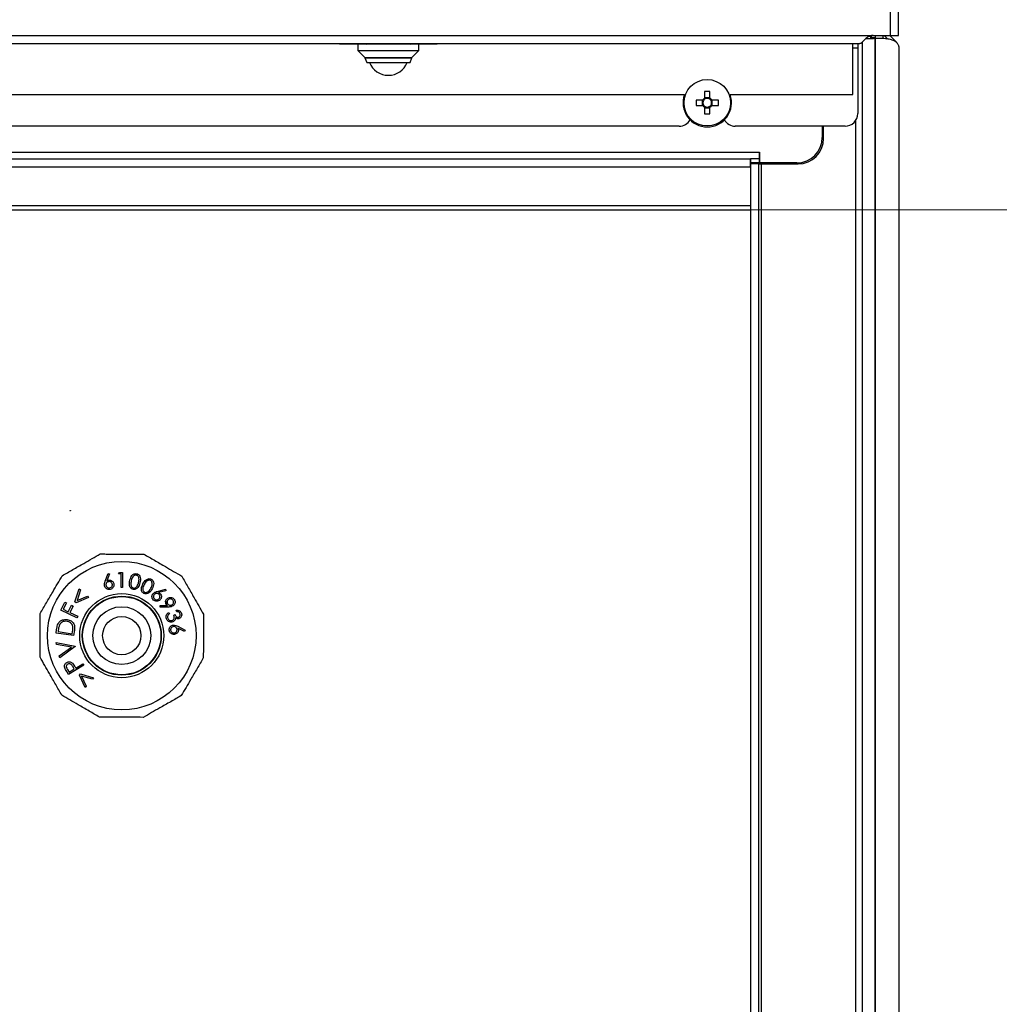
# Paper-space layout 'Specification Drawing' of a CAD drawing. Header units: millimetres. Extents: x 0 to 420, y 0 to 297.
# Tile 30 of 38: x 208 to 229, y 231 to 252. Entities that reach past the tile are written whole.
import ezdxf

# ---------------------------------------------------------------- set-up
doc = ezdxf.new("R2010")
doc.units = ezdxf.units.MM
doc.styles.add('SLDTEXTSTYLE0', font='TXT', dxfattribs={"width": 0.75})
doc.dimstyles.new('SLDDIMSTYLE2', dxfattribs={"dimtxt": 3.5, "dimasz": 3.302, "dimexe": 0, "dimexo": 0.0625, "dimgap": 0.875, "dimtad": 1, "dimlfac": 9, "dimrnd": 1e-09, "dimzin": 12, "dimdsep": 46, "dimtxsty": 'SLDTEXTSTYLE0', "dimsah": 1, "dimcen": 0.09, "dimadec": 0, "dimazin": 3, "dimtfac": 1, "dimtofl": 0, "dimtmove": 0, "dimatfit": 3, "dimfxl": 0, "dimfrac": 2, "dimtolj": 1, "dimtzin": 12, "dimarcsym": 0})

# ---------------------------------------------------------------- blocks, each defined once
blk = doc.blocks.new('_D')
at = {"color": 8, "linetype": 'Continuous', "lineweight": 0}
for p, q in [((202.23, 248.059), (238.582, 248.059)), ((237.582, 213.393), (237.582, 248.059)), ((202.23, 213.393), (238.582, 213.393))]:
    blk.add_line(p, q, dxfattribs=at)
at = {"color": 8, "linetype": 'Continuous', "lineweight": 18}
for points in [[(237.582, 248.059), (237.074, 244.757), (238.09, 244.757)], [(237.582, 213.393), (238.09, 216.695), (237.074, 216.695)]]:
    blk.add_solid(points, dxfattribs=at)
at = {"color": 8, "linetype": 'Continuous', "lineweight": 18, "char_height": 3.5, "attachment_point": 1, "rotation": 90, "style": 'SLDTEXTSTYLE0'}
for s, insert in [('ENTRY HEIGHT', (238.626, 215.314)), ('mm', (233.07, 230.23)), ('312', (233.07, 222.472))]:
    blk.add_mtext(s, dxfattribs=dict(at, insert=insert))
blk = doc.blocks.new('_D_1')
at = {"color": 7, "linetype": 'Continuous', "lineweight": 0}
for p, q in [((175.675, 252.859), (175.675, 271.847)), ((226.786, 252.859), (226.786, 271.847)), ((175.675, 270.847), (226.786, 270.847))]:
    blk.add_line(p, q, dxfattribs=at)
at = {"color": 7, "linetype": 'Continuous', "lineweight": 18}
for points in [[(175.675, 270.847), (178.977, 270.339), (178.977, 271.355)], [(226.786, 270.847), (223.484, 271.355), (223.484, 270.339)]]:
    blk.add_solid(points, dxfattribs=at)
at = {"color": 7, "linetype": 'Continuous', "lineweight": 18, "char_height": 3.5, "attachment_point": 1, "style": 'SLDTEXTSTYLE0'}
for s, insert in [('460mm', (192.976, 275.359)), ('WIDTH', (194.138, 269.803))]:
    blk.add_mtext(s, dxfattribs=dict(at, insert=insert))

psp = doc.layouts.new('Specification Drawing')

# ---------------------------------------------------------------- linework, layer by layer
at = {"color": 7, "linetype": 'Continuous', "lineweight": 25}
for p, q in [((226.6082, 251.8592), (226.6082, 259.0592)), ((226.7859, 251.8592), (226.7859, 259.057)), ((176.2304, 251.8592), (226.2304, 251.8592)), ((176.5158, 251.6814), (225.945, 251.6814)), ((214.6077, 251.6814), (214.6193, 251.6699)), ((215.2034, 251.6699), (214.6193, 251.6699)), ((215.0093, 251.6699), (215.0093, 251.5309)), ((215.1797, 251.6814), (215.2034, 251.6699)), ((216.1462, 251.6699), (215.2034, 251.6699)), ((216.1462, 251.6699), (216.1699, 251.6814)), ((216.7304, 251.6699), (216.1462, 251.6699)), ((216.3404, 251.5309), (216.3404, 251.6699)), ((216.7304, 251.6699), (216.7419, 251.6814)), ((225.7859, 250.5703), (225.7859, 251.6814)), ((225.897, 251.6814), (225.897, 251.5925)), ((225.997, 210.2148), (225.997, 251.717)), ((226.0747, 251.7925), (226.2381, 251.7925)), ((226.0859, 251.7925), (226.0859, 251.8011)), ((226.1804, 251.8365), (226.1427, 251.8365)), ((226.1748, 251.8365), (226.1748, 251.7925)), ((226.1804, 251.8365), (226.1804, 251.8559)), ((226.1859, 251.8509), (226.1859, 251.8176)), ((226.1859, 251.8176), (226.2748, 251.8176)), ((226.2304, 251.8592), (226.6082, 251.8592)), ((226.2748, 251.8592), (226.2748, 251.8176)), ((226.2748, 210.1925), (226.2748, 251.8176)), ((226.2859, 209.9417), (226.2859, 251.7916)), ((226.4256, 251.7916), (226.2859, 251.7916)), ((226.5476, 251.7801), (226.5158, 251.812)), ((226.745, 251.7085), (226.5942, 251.8592)), ((226.6082, 251.8592), (226.7859, 251.8592)), ((215.0093, 251.5309), (215.1609, 251.3793)), ((215.0093, 251.5309), (216.3404, 251.5309)), ((216.1887, 251.3793), (216.3404, 251.5309)), ((225.7859, 251.5925), (225.897, 251.5925)), ((225.897, 251.5925), (225.897, 250.1592)), ((226.797, 182.7356), (226.797, 251.5828)), ((215.1609, 251.3793), (215.1609, 251.3711)), ((215.1609, 251.3793), (216.1887, 251.3793)), ((215.1609, 251.3711), (215.2028, 251.2682)), ((215.1609, 251.3711), (216.1887, 251.3711)), ((215.2028, 251.2682), (216.1468, 251.2682)), ((216.1468, 251.2682), (216.1887, 251.3711)), ((216.1887, 251.3711), (216.1887, 251.3793)), ((222.562, 250.6358), (222.562, 250.4927)), ((222.6765, 250.4927), (222.6765, 250.6358)), ((180.3308, 250.5703), (222.1235, 250.5703)), ((222.5191, 250.4498), (222.376, 250.4498)), ((222.5099, 250.4498), (222.5099, 250.3353)), ((222.6765, 250.5019), (222.562, 250.5019)), ((222.8625, 250.4498), (222.7194, 250.4498)), ((222.7286, 250.3353), (222.7286, 250.4498)), ((223.115, 250.5703), (225.7859, 250.5703)), ((222.376, 250.3353), (222.5191, 250.3353)), ((222.562, 250.2924), (222.562, 250.1493)), ((222.562, 250.2832), (222.6765, 250.2832)), ((222.6765, 250.1493), (222.6765, 250.2924)), ((222.7194, 250.3353), (222.8625, 250.3353)), ((225.8526, 214.1429), (225.8526, 250.0085)), ((222.0082, 249.8814), (180.4526, 249.8814)), ((225.6193, 249.8814), (223.2304, 249.8814)), ((225.1248, 249.8814), (225.1248, 249.6365)), ((225.1526, 249.6148), (225.1526, 249.8814)), ((178.7026, 249.3143), (223.7582, 249.3143)), ((223.7582, 249.1699), (223.7582, 249.3143)), ((223.7582, 249.3143), (223.7584, 249.3143)), ((223.7584, 249.3143), (223.7584, 249.081)), ((178.9026, 249.1699), (223.5582, 249.1699)), ((223.5582, 248.9916), (223.5582, 249.1699)), ((223.5582, 249.1699), (223.5584, 249.1699)), ((223.5582, 249.081), (223.5584, 249.081)), ((223.7582, 249.1699), (223.5584, 249.1699)), ((223.5584, 249.1699), (223.5584, 249.081)), ((223.7582, 249.081), (223.5584, 249.081)), ((223.5915, 249.081), (223.5915, 249.0592)), ((223.7526, 249.081), (223.7526, 249.0592)), ((223.7582, 249.081), (223.7582, 249.1699)), ((224.5693, 249.081), (223.7584, 249.081)), ((223.9304, 249.0592), (223.9304, 249.081)), ((223.5582, 248.9916), (178.9026, 248.9916)), ((223.5637, 249.0592), (223.5637, 213.8993)), ((223.7419, 249.0592), (223.5637, 249.0592)), ((223.7419, 213.8993), (223.7419, 249.0592)), ((223.7419, 249.0592), (223.797, 249.0592)), ((223.797, 249.0592), (224.597, 249.0592)), ((223.797, 213.8993), (223.797, 249.0592)), ((223.5637, 248.1483), (178.897, 248.1483)), ((178.897, 248.0592), (223.5637, 248.0592)), ((209.5089, 239.9675), (209.5698, 240.1382)), ((209.6007, 240.1276), (209.547, 239.9737)), ((209.5698, 240.1382), (209.6007, 240.1276)), ((209.8009, 240.1281), (209.8206, 240.1606)), ((209.853, 240.1283), (209.8009, 240.1281)), ((209.8206, 240.1606), (209.8857, 240.1609)), ((209.8544, 239.8292), (209.853, 240.1283)), ((209.8857, 240.1609), (209.8873, 239.8294)), ((208.8491, 239.5212), (208.9409, 239.8053)), ((208.9694, 239.7792), (208.8962, 239.5472)), ((208.8962, 239.5472), (209.1202, 239.6415)), ((208.9409, 239.8053), (208.9694, 239.7792)), ((209.1202, 239.6415), (209.1485, 239.6156)), ((209.8873, 239.8294), (209.8544, 239.8292)), ((210.6451, 239.7469), (210.8195, 239.7926)), ((210.8281, 239.7613), (210.6715, 239.7191)), ((210.8195, 239.7926), (210.8281, 239.7613)), ((208.5459, 239.3392), (208.631, 239.5129)), ((208.6652, 239.4961), (208.5969, 239.3568)), ((208.631, 239.5129), (208.6652, 239.4961)), ((208.7053, 239.3036), (208.7736, 239.443)), ((208.8078, 239.4263), (208.7394, 239.2869)), ((208.7736, 239.443), (208.8078, 239.4263)), ((208.8743, 239.4982), (208.8491, 239.5212)), ((209.1485, 239.6156), (208.8743, 239.4982)), ((210.7023, 239.4355), (210.8654, 239.4389)), ((210.7033, 239.403), (210.7023, 239.4355)), ((210.866, 239.4816), (210.8276, 239.5258)), ((208.8926, 239.1692), (208.5459, 239.3392)), ((208.5969, 239.3568), (208.7053, 239.3036)), ((208.7394, 239.2869), (208.9094, 239.2036)), ((208.9094, 239.2036), (208.8926, 239.1692)), ((210.8844, 239.4053), (210.7033, 239.403)), ((210.8938, 239.2865), (210.9053, 239.256)), ((211.001, 239.2286), (211.0295, 239.2393)), ((211.065, 239.3031), (211.053, 239.3347)), ((208.4385, 238.8378), (208.4501, 238.9171)), ((208.8215, 238.7818), (208.4385, 238.8378)), ((208.4851, 238.8961), (208.4811, 238.869)), ((208.4811, 238.869), (208.7907, 238.8237)), ((208.7907, 238.8237), (208.7972, 238.868)), ((208.8394, 238.9036), (208.8215, 238.7818)), ((211.091, 238.9854), (211.2516, 238.9035)), ((211.2372, 238.8743), (211.0922, 238.947)), ((211.2516, 238.9035), (211.2372, 238.8743)), ((208.4516, 238.592), (208.4422, 238.633)), ((208.4422, 238.633), (208.8558, 238.5545)), ((208.7712, 238.5311), (208.4516, 238.592)), ((208.5086, 238.3406), (208.7712, 238.5311)), ((208.8576, 238.5464), (208.5178, 238.2996)), ((208.8558, 238.5545), (208.8576, 238.5464)), ((208.5178, 238.2996), (208.5086, 238.3406)), ((209.0404, 238.1377), (208.7102, 237.9338)), ((208.8665, 238.0758), (209.0201, 238.1706)), ((209.0201, 238.1706), (209.0404, 238.1377)), ((208.7102, 237.9338), (208.6696, 237.9996)), ((208.6859, 238.045), (208.722, 237.9866)), ((208.722, 237.9866), (208.8342, 238.0559)), ((208.8342, 238.0559), (208.8004, 238.1122)), ((208.8519, 238.0993), (208.8665, 238.0758)), ((208.9459, 237.9226), (208.9682, 237.9485)), ((209.0705, 237.6514), (208.9459, 237.9226)), ((208.9682, 237.9485), (209.2544, 237.8643)), ((208.9959, 237.9024), (209.0958, 237.6807)), ((209.2293, 237.8353), (208.9959, 237.9024)), ((209.2544, 237.8643), (209.2293, 237.8353)), ((209.0958, 237.6807), (209.0705, 237.6514)), ((226.2748, 231.1726), (226.2859, 231.1726))]:
    psp.add_line(p, q, dxfattribs=at)
at = {"color": 7, "linetype": 'Continuous', "lineweight": 25, "flags": 128}
for points in [[(226.6905, 251.8592), (226.6968, 251.859), (226.7031, 251.8592)], [(223.5767, 249.0592), (223.5728, 249.0656), (223.5604, 249.081)]]:
    psp.add_lwpolyline(points, dxfattribs=at)
at = {"color": 7, "linetype": 'Continuous', "lineweight": 25}
for centre, radius in [((222.6193, 250.3925), 0.5063), ((208.747, 241.5036), 0.00556), ((209.8693, 238.7814), 1.6183), ((209.8693, 238.7814), 0.9157), ((209.8693, 238.7814), 0.8602), ((209.8693, 238.7814), 0.8523), ((209.8693, 238.7814), 0.6301), ((209.8693, 238.7814), 0.4167)]:
    psp.add_circle(centre, radius, dxfattribs=at)
for centre, radius, start, end in [((226.6415, 251.9377), 0.1778, 206.18939, 225), ((215.6748, 251.4348), 0.4444, 202.02431, 337.97569), ((222.6193, 248.6802), 1.9564, 88.32395, 91.67605), ((222.6193, 250.3925), 0.5278, 160.31541, 270), ((224.3316, 250.3925), 1.9564, 178.32395, 181.67605), ((222.6193, 250.3925), 0.1153, 119.74942, 150.25058), ((222.6193, 250.3925), 0.0946, 142.7589, 217.2411), ((222.6193, 250.3925), 0.0946, 127.2411, 142.7589), ((222.6193, 250.3925), 0.0946, 52.7589, 127.2411), ((222.6193, 250.3925), 0.5278, 270, 19.68459), ((222.6193, 250.3925), 0.1153, 29.74942, 60.25058), ((222.6193, 250.3925), 0.0946, 37.2411, 52.7589), ((222.6193, 250.3925), 0.0946, 322.7589, 37.2411), ((220.9069, 250.3925), 1.9564, 358.32395, 1.67605), ((222.6193, 250.3925), 0.1153, 209.74942, 240.25058), ((222.6193, 250.3925), 0.0946, 217.2411, 232.7589), ((222.6193, 250.3925), 0.0946, 232.7589, 307.2411), ((222.6193, 252.1049), 1.9564, 268.32395, 271.67605), ((222.6193, 250.3925), 0.1153, 299.74942, 330.25058), ((222.6193, 250.3925), 0.0946, 307.2411, 322.7589), ((225.6193, 250.1592), 0.2778, 270, 0), ((222.0082, 250.1592), 0.2778, 270, 329.45481), ((223.2304, 250.1592), 0.2778, 210.54519, 270), ((224.5693, 249.6365), 0.5556, 270, 0), ((224.597, 249.6148), 0.5556, 270, 0)]:
    psp.add_arc(centre, radius, start, end, dxfattribs=at)
for points, knots in [([(226.2304, 251.8592), (226.2084, 251.8569), (226.164, 251.8524), (226.1013, 251.8178), (226.0445, 251.768), (225.9976, 251.7162), (225.9654, 251.6857), (225.9506, 251.6826), (225.945, 251.6814)], [0, 0, 0, 0, 0.1554327, 0.3133354, 0.4974619, 0.6989671, 0.8852978, 1, 1, 1, 1]), ([(226.1859, 251.8176), (226.1858, 251.8142), (226.1857, 251.8086), (226.1841, 251.8007), (226.181, 251.7951), (226.1763, 251.7927), (226.1735, 251.7926), (226.1727, 251.7925)], [0, 0, 0, 0, 0.2692296, 0.436483, 0.7242618, 0.9257085, 1, 1, 1, 1]), ([(226.2748, 251.8176), (226.274, 251.8122), (226.2723, 251.8009), (226.2587, 251.7937), (226.244, 251.7929), (226.2381, 251.7925)], [0, 0, 0, 0, 0.3503952, 0.7389341, 1, 1, 1, 1]), ([(226.7792, 251.6564), (226.7682, 251.6737), (226.7444, 251.711), (226.6747, 251.7497), (226.5872, 251.7757), (226.5, 251.7894), (226.4493, 251.7909), (226.4256, 251.7916)], [0, 0, 0, 0, 0.2009449, 0.4322301, 0.6398865, 0.8320071, 1, 1, 1, 1]), ([(226.4557, 251.7901), (226.4556, 251.7916), (226.4528, 251.8147), (226.4506, 251.8377), (226.4487, 251.8592)], [0, 0, 0, 0, 0.06752112, 1, 1, 1, 1]), ([(226.797, 251.5828), (226.7966, 251.5919), (226.7957, 251.6087), (226.7893, 251.6332), (226.7826, 251.6486), (226.7792, 251.6564)], [0, 0, 0, 0, 0.37090243, 0.68406816, 1, 1, 1, 1]), ([(208.5729, 240.0879), (208.6493, 240.1316), (208.8037, 240.2199), (209.084, 240.3804), (209.2812, 240.4932), (209.3998, 240.561)], [0, 0, 0, 0, 0.2807167, 0.5672494, 1, 1, 1, 1]), ([(209.3998, 240.561), (209.4433, 240.5609), (209.573, 240.5604), (209.7962, 240.5595), (210.0738, 240.5584), (210.2575, 240.5577), (210.3525, 240.5574)], [0, 0, 0, 0, 0.1392602, 0.4154215, 0.6976408, 1, 1, 1, 1]), ([(210.3525, 240.5574), (210.4285, 240.513), (210.5823, 240.4235), (210.8614, 240.2609), (211.0576, 240.1466), (211.1757, 240.0778)], [0, 0, 0, 0, 0.2807167, 0.5672494, 1, 1, 1, 1]), ([(208.0933, 239.2646), (208.1376, 239.3407), (208.2272, 239.4944), (208.3898, 239.7735), (208.5041, 239.9698), (208.5729, 240.0879)], [0, 0, 0, 0, 0.2807167, 0.5672494, 1, 1, 1, 1]), ([(210.0462, 239.9872), (210.0567, 240.0254), (210.0724, 240.0827), (210.1285, 240.126), (210.1668, 240.1346), (210.186, 240.1315), (210.1956, 240.1299)], [0, 0, 0, 0, 0.4997016, 0.7488056, 0.8743869, 1, 1, 1, 1]), ([(210.1893, 240.099), (210.1817, 240.1001), (210.1663, 240.1021), (210.1365, 240.0927), (210.0956, 240.0547), (210.0841, 240.0094), (210.0765, 239.9791)], [0, 0, 0, 0, 0.12529344, 0.25074971, 0.49959856, 1, 1, 1, 1]), ([(210.2356, 239.9402), (210.2418, 239.9706), (210.2511, 240.0162), (210.2332, 240.0689), (210.211, 240.091), (210.1965, 240.0964), (210.1893, 240.099)], [0, 0, 0, 0, 0.5002572, 0.7492987, 0.8747364, 1, 1, 1, 1]), ([(210.1956, 240.1299), (210.205, 240.1269), (210.2236, 240.1208), (210.2541, 240.0955), (210.285, 240.0314), (210.2736, 239.9726), (210.266, 239.9335)], [0, 0, 0, 0, 0.1256638, 0.2513128, 0.5006751, 1, 1, 1, 1]), ([(211.1757, 240.0778), (211.2194, 240.0014), (211.3078, 239.847), (211.4682, 239.5666), (211.581, 239.3695), (211.6489, 239.2509)], [0, 0, 0, 0, 0.2807167, 0.5672494, 1, 1, 1, 1]), ([(209.496, 239.8641), (209.4942, 239.876), (209.4913, 239.8957), (209.4955, 239.923), (209.5013, 239.9455), (209.5063, 239.9602), (209.5089, 239.9675)], [0, 0, 0, 0, 0.339343, 0.5594735, 0.7797184, 1, 1, 1, 1]), ([(209.6187, 239.7902), (209.6038, 239.7883), (209.574, 239.7845), (209.5348, 239.8027), (209.5079, 239.8309), (209.5, 239.8531), (209.496, 239.8641)], [0, 0, 0, 0, 0.2796813, 0.5591146, 0.7795698, 1, 1, 1, 1]), ([(209.5778, 239.9576), (209.5681, 239.9539), (209.5487, 239.9465), (209.5313, 239.9224), (209.5233, 239.8967), (209.5259, 239.8806), (209.5272, 239.8726)], [0, 0, 0, 0, 0.2794784, 0.5592213, 0.779564, 1, 1, 1, 1]), ([(209.5272, 239.8726), (209.5309, 239.8629), (209.5383, 239.8435), (209.5624, 239.8261), (209.588, 239.818), (209.6041, 239.8206), (209.6121, 239.8219)], [0, 0, 0, 0, 0.2794858, 0.5592261, 0.7795728, 1, 1, 1, 1]), ([(209.547, 239.9737), (209.5525, 239.977), (209.5625, 239.9829), (209.5735, 239.9863), (209.5784, 239.9878)], [0, 0, 0, 0, 0.5600546, 1, 1, 1, 1]), ([(209.6628, 239.9068), (209.6591, 239.9165), (209.6517, 239.936), (209.6276, 239.9534), (209.602, 239.9616), (209.5859, 239.959), (209.5778, 239.9576)], [0, 0, 0, 0, 0.2795252, 0.559302, 0.7795925, 1, 1, 1, 1]), ([(209.5784, 239.9878), (209.5927, 239.9896), (209.6214, 239.9932), (209.6581, 239.974), (209.6838, 239.9471), (209.691, 239.9257), (209.6946, 239.915)], [0, 0, 0, 0, 0.2793753, 0.5590886, 0.7794098, 1, 1, 1, 1]), ([(209.6121, 239.8219), (209.6218, 239.8256), (209.6412, 239.833), (209.6585, 239.8571), (209.6667, 239.8827), (209.6641, 239.8987), (209.6628, 239.9068)], [0, 0, 0, 0, 0.2794938, 0.5592437, 0.7795631, 1, 1, 1, 1]), ([(209.6946, 239.915), (209.6967, 239.8998), (209.7008, 239.8693), (209.6815, 239.8296), (209.6527, 239.8023), (209.63, 239.7942), (209.6187, 239.7902)], [0, 0, 0, 0, 0.27968986, 0.55900126, 0.77952925, 1, 1, 1, 1]), ([(210.1131, 239.7917), (210.1038, 239.7948), (210.0854, 239.8009), (210.0552, 239.826), (210.0258, 239.8904), (210.038, 239.9485), (210.0462, 239.9872)], [0, 0, 0, 0, 0.1255994, 0.2511634, 0.5003243, 1, 1, 1, 1]), ([(210.0765, 239.9791), (210.0692, 239.9486), (210.0583, 239.903), (210.0773, 239.8505), (210.0996, 239.8285), (210.1141, 239.8232), (210.1213, 239.8206)], [0, 0, 0, 0, 0.5004174, 0.7492585, 0.8747073, 1, 1, 1, 1]), ([(210.266, 239.9335), (210.2548, 239.8952), (210.2379, 239.8378), (210.1807, 239.7954), (210.1421, 239.7871), (210.1227, 239.7902), (210.1131, 239.7917)], [0, 0, 0, 0, 0.4993304, 0.748739, 0.8743634, 1, 1, 1, 1]), ([(210.1213, 239.8206), (210.1304, 239.8196), (210.1486, 239.8176), (210.1801, 239.8302), (210.1945, 239.849), (210.2033, 239.8604)], [0, 0, 0, 0, 0.28006568, 0.56058737, 1, 1, 1, 1]), ([(210.2033, 239.8604), (210.2111, 239.8746), (210.225, 239.9), (210.2324, 239.9279), (210.2356, 239.9402)], [0, 0, 0, 0, 0.5596403, 1, 1, 1, 1]), ([(210.3492, 239.7034), (210.341, 239.7085), (210.3245, 239.7189), (210.3071, 239.7428), (210.2972, 239.7704), (210.293, 239.8289), (210.3143, 239.8736), (210.3313, 239.9094)], [0, 0, 0, 0, 0.1253145, 0.2505926, 0.3759111, 0.5013888, 1, 1, 1, 1]), ([(210.3587, 239.8942), (210.3446, 239.8663), (210.3269, 239.8314), (210.3266, 239.7849), (210.3327, 239.7626), (210.345, 239.7424), (210.3578, 239.7337), (210.3642, 239.7294)], [0, 0, 0, 0, 0.4993827, 0.6246882, 0.7497977, 0.8749886, 1, 1, 1, 1]), ([(210.3313, 239.9094), (210.3507, 239.944), (210.3797, 239.996), (210.4446, 240.0246), (210.484, 240.0237), (210.5019, 240.016), (210.5109, 240.0122)], [0, 0, 0, 0, 0.4997137, 0.7488729, 0.8744326, 1, 1, 1, 1]), ([(210.4972, 239.9837), (210.49, 239.9865), (210.4756, 239.9921), (210.4521, 239.9906), (210.4302, 239.9829), (210.3923, 239.956), (210.3736, 239.9217), (210.3587, 239.8942)], [0, 0, 0, 0, 0.1250012, 0.2501954, 0.3753171, 0.5006417, 1, 1, 1, 1]), ([(210.5041, 239.8182), (210.5174, 239.8463), (210.5374, 239.8884), (210.5326, 239.9439), (210.5164, 239.9707), (210.5036, 239.9794), (210.4972, 239.9837)], [0, 0, 0, 0, 0.5002022, 0.7492456, 0.8747337, 1, 1, 1, 1]), ([(210.5109, 240.0122), (210.5192, 240.007), (210.5359, 239.9966), (210.5593, 239.9647), (210.5739, 239.8949), (210.5488, 239.8406), (210.532, 239.8043)], [0, 0, 0, 0, 0.1256634, 0.2513028, 0.5006674, 1, 1, 1, 1]), ([(210.532, 239.8043), (210.5118, 239.7699), (210.4816, 239.7182), (210.4159, 239.6906), (210.3763, 239.6919), (210.3583, 239.6995), (210.3492, 239.7034)], [0, 0, 0, 0, 0.4993748, 0.7487339, 0.8743732, 1, 1, 1, 1]), ([(210.3642, 239.7294), (210.3728, 239.7263), (210.39, 239.7199), (210.4236, 239.7246), (210.4422, 239.7394), (210.4535, 239.7484)], [0, 0, 0, 0, 0.2800843, 0.5606012, 1, 1, 1, 1]), ([(210.4535, 239.7484), (210.4645, 239.7603), (210.4841, 239.7816), (210.498, 239.807), (210.5041, 239.8182)], [0, 0, 0, 0, 0.5596252, 1, 1, 1, 1]), ([(210.561, 239.5573), (210.5511, 239.5685), (210.5312, 239.5908), (210.5243, 239.6333), (210.5323, 239.6712), (210.5461, 239.6901), (210.553, 239.6996)], [0, 0, 0, 0, 0.2796826, 0.5590368, 0.7795071, 1, 1, 1, 1]), ([(210.553, 239.6996), (210.5684, 239.712), (210.5959, 239.7342), (210.63, 239.743), (210.6451, 239.7469)], [0, 0, 0, 0, 0.5582292, 1, 1, 1, 1]), ([(210.5774, 239.6786), (210.5715, 239.6701), (210.5597, 239.6532), (210.5589, 239.6237), (210.5666, 239.5981), (210.5778, 239.5864), (210.5833, 239.5805)], [0, 0, 0, 0, 0.2796057, 0.5593225, 0.779593, 1, 1, 1, 1]), ([(210.6757, 239.6848), (210.6672, 239.6907), (210.6501, 239.7024), (210.6206, 239.7032), (210.595, 239.6954), (210.5832, 239.6842), (210.5774, 239.6786)], [0, 0, 0, 0, 0.2795194, 0.5593397, 0.7796171, 1, 1, 1, 1]), ([(210.6715, 239.7191), (210.6773, 239.7164), (210.6879, 239.7117), (210.6969, 239.7045), (210.7008, 239.7013)], [0, 0, 0, 0, 0.5600109, 1, 1, 1, 1]), ([(210.6815, 239.5864), (210.6874, 239.5949), (210.6993, 239.6119), (210.7, 239.6415), (210.6924, 239.6671), (210.6812, 239.6789), (210.6757, 239.6848)], [0, 0, 0, 0, 0.279599, 0.5593064, 0.779546, 1, 1, 1, 1]), ([(210.7008, 239.7013), (210.7103, 239.6906), (210.7293, 239.669), (210.7342, 239.6281), (210.7265, 239.5919), (210.7129, 239.574), (210.7061, 239.565)], [0, 0, 0, 0, 0.2793024, 0.5589886, 0.7793803, 1, 1, 1, 1]), ([(210.7061, 239.565), (210.6948, 239.5548), (210.6721, 239.5343), (210.6286, 239.5278), (210.59, 239.5362), (210.5707, 239.5503), (210.561, 239.5573)], [0, 0, 0, 0, 0.2797172, 0.5589893, 0.7794888, 1, 1, 1, 1]), ([(210.5833, 239.5805), (210.5918, 239.5746), (210.6088, 239.5628), (210.6383, 239.562), (210.6639, 239.5697), (210.6756, 239.5808), (210.6815, 239.5864)], [0, 0, 0, 0, 0.2795619, 0.559284, 0.7795773, 1, 1, 1, 1]), ([(210.8413, 239.4635), (210.8346, 239.4763), (210.8213, 239.5019), (210.8264, 239.543), (210.8427, 239.5764), (210.8603, 239.5906), (210.869, 239.5977)], [0, 0, 0, 0, 0.27933188, 0.5589935, 0.7793841, 1, 1, 1, 1]), ([(210.8654, 239.4389), (210.8604, 239.443), (210.8514, 239.4503), (210.8444, 239.4595), (210.8413, 239.4635)], [0, 0, 0, 0, 0.5599987, 1, 1, 1, 1]), ([(210.8876, 239.5708), (210.8798, 239.564), (210.8642, 239.5503), (210.8563, 239.5217), (210.8577, 239.4949), (210.8657, 239.4808), (210.8697, 239.4737)], [0, 0, 0, 0, 0.2795525, 0.5593539, 0.7796314, 1, 1, 1, 1]), ([(210.869, 239.5977), (210.8826, 239.6049), (210.9096, 239.6194), (210.9535, 239.6153), (210.9891, 239.5979), (211.0046, 239.5795), (211.0124, 239.5704)], [0, 0, 0, 0, 0.2796035, 0.5589484, 0.7795124, 1, 1, 1, 1]), ([(210.8697, 239.4737), (210.8765, 239.4659), (210.8902, 239.4502), (210.9188, 239.4422), (210.9457, 239.4436), (210.9599, 239.4516), (210.967, 239.4556)], [0, 0, 0, 0, 0.2796095, 0.5593294, 0.7796124, 1, 1, 1, 1]), ([(210.986, 239.4294), (210.9754, 239.4236), (210.9581, 239.4139), (210.9309, 239.4083), (210.9078, 239.4059), (210.8922, 239.4055), (210.8844, 239.4053)], [0, 0, 0, 0, 0.3393561, 0.5594757, 0.7797125, 1, 1, 1, 1]), ([(210.9848, 239.553), (210.9779, 239.5609), (210.9642, 239.5765), (210.9356, 239.5842), (210.9088, 239.5829), (210.8946, 239.5749), (210.8876, 239.5708)], [0, 0, 0, 0, 0.2795688, 0.5593285, 0.7796064, 1, 1, 1, 1]), ([(210.967, 239.4556), (210.9748, 239.4625), (210.9904, 239.4763), (210.9983, 239.5049), (210.9969, 239.5318), (210.9888, 239.546), (210.9848, 239.553)], [0, 0, 0, 0, 0.2795342, 0.5593035, 0.7795353, 1, 1, 1, 1]), ([(211.0124, 239.5704), (211.0194, 239.5571), (211.0334, 239.5304), (211.0299, 239.4873), (211.0129, 239.4522), (210.995, 239.437), (210.986, 239.4294)], [0, 0, 0, 0, 0.27962699, 0.55909589, 0.77956683, 1, 1, 1, 1]), ([(208.0897, 238.3119), (208.0898, 238.3554), (208.0903, 238.4851), (208.0912, 238.7083), (208.0923, 238.986), (208.093, 239.1696), (208.0933, 239.2646)], [0, 0, 0, 0, 0.1392602, 0.4154215, 0.6976408, 1, 1, 1, 1]), ([(210.8412, 239.1501), (210.8371, 239.1647), (210.829, 239.1938), (210.8404, 239.2359), (210.8644, 239.2667), (210.8839, 239.2799), (210.8938, 239.2865)], [0, 0, 0, 0, 0.2798467, 0.5589661, 0.7792415, 1, 1, 1, 1]), ([(210.8702, 239.2165), (210.8677, 239.2061), (210.8632, 239.1874), (210.8691, 239.1692), (210.8716, 239.1611)], [0, 0, 0, 0, 0.5587041, 1, 1, 1, 1]), ([(210.9053, 239.256), (210.8971, 239.25), (210.8827, 239.2392), (210.874, 239.2234), (210.8702, 239.2165)], [0, 0, 0, 0, 0.5606646, 1, 1, 1, 1]), ([(210.9675, 239.112), (210.9751, 239.1159), (210.9903, 239.1237), (211.0055, 239.145), (211.0156, 239.1812), (211.007, 239.209), (211.001, 239.2286)], [0, 0, 0, 0, 0.1866084, 0.3734773, 0.5602346, 1, 1, 1, 1]), ([(211.0295, 239.2393), (211.0336, 239.2303), (211.0419, 239.2124), (211.0613, 239.1924), (211.0855, 239.1816), (211.1009, 239.185), (211.1086, 239.1867)], [0, 0, 0, 0, 0.281052, 0.5614897, 0.7807445, 1, 1, 1, 1]), ([(211.053, 239.3347), (211.0662, 239.3358), (211.0925, 239.3378), (211.1276, 239.3245), (211.1538, 239.3021), (211.1627, 239.2833), (211.1671, 239.2739)], [0, 0, 0, 0, 0.2803688, 0.5597772, 0.7797933, 1, 1, 1, 1]), ([(211.1369, 239.2626), (211.1332, 239.2701), (211.1258, 239.2851), (211.0996, 239.3017), (211.0781, 239.3026), (211.065, 239.3031)], [0, 0, 0, 0, 0.2800764, 0.559666, 1, 1, 1, 1]), ([(211.1086, 239.1867), (211.116, 239.1909), (211.1308, 239.1993), (211.1409, 239.2217), (211.1427, 239.2435), (211.1388, 239.2562), (211.1369, 239.2626)], [0, 0, 0, 0, 0.2786845, 0.5585881, 0.7790839, 1, 1, 1, 1]), ([(211.1671, 239.2739), (211.1704, 239.261), (211.1771, 239.2351), (211.1683, 239.1979), (211.1484, 239.1691), (211.1298, 239.1593), (211.1205, 239.1544)], [0, 0, 0, 0, 0.27998947, 0.5597419, 0.78002099, 1, 1, 1, 1]), ([(211.6489, 239.2509), (211.6485, 239.1559), (211.6478, 238.9742), (211.6467, 238.6966), (211.6459, 238.4733), (211.6454, 238.3417), (211.6452, 238.2982)], [0, 0, 0, 0, 0.3023589, 0.5784408, 0.8607399, 1, 1, 1, 1]), ([(208.4501, 238.9171), (208.4536, 238.9407), (208.4598, 238.9829), (208.4754, 239.0225), (208.4822, 239.0399)], [0, 0, 0, 0, 0.5604509, 1, 1, 1, 1]), ([(208.4822, 239.0399), (208.4944, 239.0583), (208.5187, 239.0952), (208.5902, 239.1348), (208.6473, 239.1328), (208.6821, 239.1316)], [0, 0, 0, 0, 0.2804374, 0.5609065, 1, 1, 1, 1]), ([(208.5134, 239.0129), (208.5062, 238.9916), (208.4935, 238.9534), (208.4877, 238.9136), (208.4851, 238.8961)], [0, 0, 0, 0, 0.5595164, 1, 1, 1, 1]), ([(208.6769, 239.0927), (208.6586, 239.0941), (208.6219, 239.097), (208.5726, 239.08), (208.5347, 239.0507), (208.5205, 239.0255), (208.5134, 239.0129)], [0, 0, 0, 0, 0.2801806, 0.559801, 0.779827, 1, 1, 1, 1]), ([(208.8034, 238.9796), (208.7988, 238.996), (208.7897, 239.029), (208.746, 239.075), (208.7031, 239.086), (208.6769, 239.0927)], [0, 0, 0, 0, 0.2804295, 0.5608846, 1, 1, 1, 1]), ([(208.6821, 239.1316), (208.7108, 239.1243), (208.7682, 239.1099), (208.8289, 239.0479), (208.8475, 238.9726), (208.8421, 238.9266), (208.8394, 238.9036)], [0, 0, 0, 0, 0.2799848, 0.5590366, 0.7787854, 1, 1, 1, 1]), ([(210.9816, 239.0823), (210.9657, 239.0788), (210.9338, 239.0716), (210.8894, 239.0872), (210.8576, 239.1154), (210.8467, 239.1385), (210.8412, 239.1501)], [0, 0, 0, 0, 0.2794894, 0.5589519, 0.7793274, 1, 1, 1, 1]), ([(210.8716, 239.1611), (210.8765, 239.1509), (210.8861, 239.1303), (210.913, 239.1122), (210.9417, 239.1053), (210.9589, 239.1098), (210.9675, 239.112)], [0, 0, 0, 0, 0.2803034, 0.5596248, 0.7799037, 1, 1, 1, 1]), ([(210.9021, 238.8997), (210.9021, 238.9147), (210.9021, 238.9446), (210.9252, 238.9809), (210.9565, 239.0039), (210.9793, 239.0089), (210.9908, 239.0114)], [0, 0, 0, 0, 0.27969202, 0.55907011, 0.77952482, 1, 1, 1, 1]), ([(211.0293, 239.1235), (211.0223, 239.1135), (211.0099, 239.0956), (210.9903, 239.0864), (210.9816, 239.0823)], [0, 0, 0, 0, 0.559574, 1, 1, 1, 1]), ([(210.9908, 239.0114), (211.0105, 239.0104), (211.0458, 239.0086), (211.0771, 238.9925), (211.091, 238.9854)], [0, 0, 0, 0, 0.5582067, 1, 1, 1, 1]), ([(211.042, 239.1702), (211.0412, 239.161), (211.0398, 239.1446), (211.0325, 239.1299), (211.0293, 239.1235)], [0, 0, 0, 0, 0.5598306, 1, 1, 1, 1]), ([(211.1205, 239.1544), (211.113, 239.1522), (211.0978, 239.1479), (211.0691, 239.1518), (211.0523, 239.1632), (211.042, 239.1702)], [0, 0, 0, 0, 0.2804199, 0.5605177, 1, 1, 1, 1]), ([(208.7972, 238.868), (208.8003, 238.8887), (208.8058, 238.9257), (208.8042, 238.9631), (208.8034, 238.9796)], [0, 0, 0, 0, 0.5604034, 1, 1, 1, 1]), ([(211.0155, 238.809), (211.0002, 238.8089), (210.9697, 238.8087), (210.9328, 238.8327), (210.9097, 238.8647), (210.9046, 238.8881), (210.9021, 238.8997)], [0, 0, 0, 0, 0.2796843, 0.5590376, 0.7795299, 1, 1, 1, 1]), ([(210.995, 238.9794), (210.985, 238.977), (210.9649, 238.9722), (210.9447, 238.9506), (210.9334, 238.9264), (210.9339, 238.9102), (210.9341, 238.9021)], [0, 0, 0, 0, 0.2795568, 0.5592841, 0.7795405, 1, 1, 1, 1]), ([(210.9341, 238.9021), (210.9366, 238.8921), (210.9414, 238.872), (210.963, 238.8519), (210.9872, 238.8406), (211.0034, 238.8411), (211.0114, 238.8414)], [0, 0, 0, 0, 0.2795389, 0.5592908, 0.7795596, 1, 1, 1, 1]), ([(211.0724, 238.9186), (211.07, 238.9287), (211.0652, 238.9488), (211.0436, 238.969), (211.0193, 238.9802), (211.0031, 238.9796), (210.995, 238.9794)], [0, 0, 0, 0, 0.2795076, 0.5592682, 0.7795436, 1, 1, 1, 1]), ([(211.0114, 238.8414), (211.0215, 238.8438), (211.0416, 238.8485), (211.0619, 238.87), (211.0732, 238.8944), (211.0727, 238.9105), (211.0724, 238.9186)], [0, 0, 0, 0, 0.2795689, 0.5593836, 0.7796732, 1, 1, 1, 1]), ([(211.1023, 238.9143), (211.1022, 238.8999), (211.102, 238.8712), (211.0785, 238.8374), (211.0486, 238.8155), (211.0265, 238.8112), (211.0155, 238.809)], [0, 0, 0, 0, 0.2793194, 0.5590428, 0.7793934, 1, 1, 1, 1]), ([(211.0922, 238.947), (211.0948, 238.9411), (211.0995, 238.9306), (211.1014, 238.9192), (211.1023, 238.9143)], [0, 0, 0, 0, 0.5600709, 1, 1, 1, 1]), ([(208.5628, 237.485), (208.5191, 237.5614), (208.4308, 237.7158), (208.2703, 237.9962), (208.1575, 238.1933), (208.0897, 238.3119)], [0, 0, 0, 0, 0.2807167, 0.5672494, 1, 1, 1, 1]), ([(208.6274, 238.0789), (208.6247, 238.0912), (208.6193, 238.1158), (208.6283, 238.1505), (208.6466, 238.1775), (208.6627, 238.1888), (208.6708, 238.1945)], [0, 0, 0, 0, 0.2797923, 0.55941709, 0.77954996, 1, 1, 1, 1]), ([(208.6919, 238.1603), (208.6854, 238.1553), (208.6723, 238.1452), (208.6614, 238.1222), (208.6599, 238.0856), (208.6752, 238.0618), (208.6859, 238.045)], [0, 0, 0, 0, 0.1867299, 0.3734556, 0.5598777, 1, 1, 1, 1]), ([(208.6708, 238.1945), (208.6822, 238.2004), (208.7048, 238.2122), (208.7413, 238.2117), (208.7722, 238.1999), (208.7872, 238.1867), (208.7947, 238.18)], [0, 0, 0, 0, 0.2800938, 0.5593157, 0.7794702, 1, 1, 1, 1]), ([(208.8004, 238.1122), (208.788, 238.132), (208.7726, 238.1569), (208.7409, 238.1697), (208.7181, 238.1718), (208.7023, 238.1649), (208.6919, 238.1603)], [0, 0, 0, 0, 0.4991068, 0.6248023, 0.7505867, 1, 1, 1, 1]), ([(208.7947, 238.18), (208.8063, 238.1656), (208.8271, 238.1399), (208.8443, 238.1118), (208.8519, 238.0993)], [0, 0, 0, 0, 0.5596899, 1, 1, 1, 1]), ([(211.6452, 238.2982), (211.6009, 238.2221), (211.5113, 238.0684), (211.3488, 237.7893), (211.2344, 237.5931), (211.1657, 237.475)], [0, 0, 0, 0, 0.2807167, 0.5672494, 1, 1, 1, 1]), ([(208.6696, 237.9996), (208.6607, 238.0139), (208.6449, 238.0394), (208.6327, 238.0669), (208.6274, 238.0789)], [0, 0, 0, 0, 0.56028104, 1, 1, 1, 1]), ([(209.386, 237.0055), (209.31, 237.0498), (209.1563, 237.1393), (208.8772, 237.3019), (208.6809, 237.4163), (208.5628, 237.485)], [0, 0, 0, 0, 0.2807167, 0.5672494, 1, 1, 1, 1]), ([(211.1657, 237.475), (211.0892, 237.4313), (210.9349, 237.3429), (210.6545, 237.1825), (210.4574, 237.0697), (210.3388, 237.0018)], [0, 0, 0, 0, 0.2807167, 0.5672494, 1, 1, 1, 1]), ([(210.3388, 237.0018), (210.2437, 237.0022), (210.062, 237.0029), (209.7845, 237.004), (209.5611, 237.0048), (209.4295, 237.0053), (209.386, 237.0055)], [0, 0, 0, 0, 0.3023589, 0.5784408, 0.8607399, 1, 1, 1, 1])]:
    psp.add_open_spline(points, degree=3, knots=knots, dxfattribs=at)

# ---------------------------------------------------------------- dimensions: what is measured, and where the dimension line sits
at = {"color": 7, "linetype": 'Continuous', "lineweight": 18}
dim = psp.add_linear_dim(base=(226.7859, 265.2915), p1=(175.6748, 251.8592), p2=(226.7859, 251.8592), text='<>\\XWIDTH', dimstyle='SLDDIMSTYLE2', dxfattribs=at)
dim.commit()
dim.dimension.update_dxf_attribs({"geometry": '_D_1', "text_midpoint": (201.2304, 265.2915), "dimtype": 160})
at = {"color": 8, "linetype": 'Continuous', "lineweight": 18}
dim = psp.add_linear_dim(base=(243.1377, 248.0592), p1=(201.2304, 213.3925), p2=(201.2304, 248.0592), angle=270.00001, text='<>mm\\XENTRY HEIGHT', dimstyle='SLDDIMSTYLE2', dxfattribs=at)
dim.commit()
dim.dimension.update_dxf_attribs({"geometry": '_D', "text_midpoint": (243.1378, 230.7259), "dimtype": 160})

doc.saveas('drawing.dxf')
